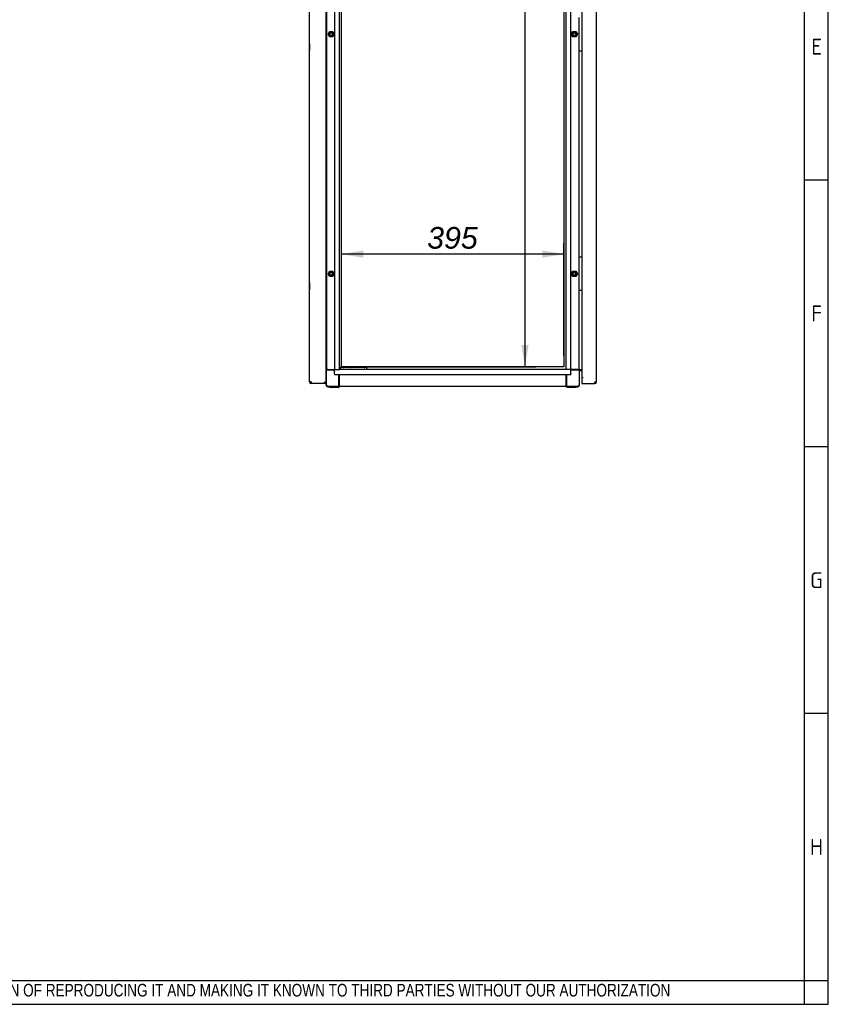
# Model space of a CAD drawing. Extents: x -11 to 412, y 11 to 308.
# Tile 7 of 10: x 309 to 412, y 11 to 136. Entities that reach past the tile are written whole.
import ezdxf
from ezdxf.lldxf.tags import DXFTag

# ---------------------------------------------------------------- set-up
doc = ezdxf.new("R2010")
doc.units = 0
doc.layers.get('0').update_dxf_attribs({"linetype": 'CONTINUOUS'})
for name, color, linetype in [('_TRANSLATION', 7, 'CONTINUOUS'), ('AE00198_03', 7, 'CONTINUOUS'), ('AE00219_00', 7, 'CONTINUOUS'), ('AE00219_03', 7, 'CONTINUOUS'), ('AE00368_00', 7, 'CONTINUOUS'), ('AE00500_10', 7, 'CONTINUOUS'), ('DEFAULT', 7, 'CONTINUOUS'), ('DV3__TRANSLATION', 7, 'CONTINUOUS'), ('F0000000_08', 7, 'CONTINUOUS'), ('F0000001_47', 7, 'CONTINUOUS'), ('F0000001_64', 7, 'CONTINUOUS'), ('M0000000_06', 7, 'CONTINUOUS'), ('M0000000_29', 7, 'CONTINUOUS'), ('M0000000_44', 7, 'CONTINUOUS'), ('M0000000_54', 7, 'CONTINUOUS'), ('M0000000_57', 7, 'CONTINUOUS')]:
    doc.layers.add(name, color=color, linetype=linetype)
doc.styles.add('SEACAD_ARIAL', font='arial.ttf')
doc.styles.add('SEACAD_ARIALI', font='ariali.ttf')
tags = doc.linetypes.add('CENTER2', pattern=[28.575, 19.05, -3.175, 3.175, -3.175]).pattern_tags.tags
tags[10:11] = [DXFTag(74, 4), DXFTag(75, 0), DXFTag(340, '0'), DXFTag(46, 0.0), DXFTag(50, 0.0), DXFTag(44, 0.0), DXFTag(45, 0.0)]
tags[8:9] = [DXFTag(74, 4), DXFTag(75, 0), DXFTag(340, '0'), DXFTag(46, 0.0), DXFTag(50, 0.0), DXFTag(44, 0.0), DXFTag(45, 0.0)]
tags[6:7] = [DXFTag(74, 4), DXFTag(75, 0), DXFTag(340, '0'), DXFTag(46, 0.0), DXFTag(50, 0.0), DXFTag(44, 0.0), DXFTag(45, 0.0)]
tags[4:5] = [DXFTag(74, 4), DXFTag(75, 0), DXFTag(340, '0'), DXFTag(46, 0.0), DXFTag(50, 0.0), DXFTag(44, 0.0), DXFTag(45, 0.0)]
doc.dimstyles.new('ISO', dxfattribs={"dimtxt": 2.75, "dimasz": 2.75, "dimexe": 1.375, "dimexo": 1.375, "dimgap": 0.6875, "dimtad": 1, "dimdec": 1, "dimlfac": 14.000014, "dimtxsty": 'SEACAD_ARIAL', "dimblk1": '_SE_FILLED', "dimblk2": '_SE_FILLED', "dimsah": 1, "dimcen": 1.375, "dimazin": 3, "dimtfac": 0.7, "dimtdec": 3, "dimtmove": 0, "dimatfit": 3})

# ---------------------------------------------------------------- blocks, each defined once
blk = doc.blocks.new('SE2')
at = {"layer": 'AE00198_03', "color": 7, "linetype": 'CONTINUOUS'}
for p, q in [((380.8, 135.18), (380.84, 135.18)), ((380.84, 132.71), (380.8, 132.71)), ((380.8, 131.96), (380.84, 131.96)), ((380.84, 105.57), (380.8, 105.57)), ((380.8, 104.82), (380.84, 104.82)), ((380.84, 102.35), (380.8, 102.35)), ((380.8, 101.6), (380.84, 101.6))]:
    blk.add_line(p, q, dxfattribs=at)
at = {"layer": 'AE00219_00', "color": 7, "linetype": 'CONTINUOUS'}
for p, q in [((350.81, 91.48), (350.84, 91.46)), ((351.26, 91.46), (350.84, 91.46)), ((350.84, 91.46), (350.84, 91.44)), ((351.26, 91.46), (351.29, 91.48)), ((351.26, 91.44), (351.26, 91.46)), ((352.6, 91.48), (352.62, 91.46)), ((353.05, 91.46), (352.62, 91.46)), ((352.62, 91.46), (352.62, 91.44)), ((353.05, 91.46), (353.07, 91.48)), ((353.05, 91.44), (353.05, 91.46))]:
    blk.add_line(p, q, dxfattribs=at)
at = {"layer": 'AE00219_03', "color": 7, "linetype": 'CONTINUOUS'}
for p, q in [((346.25, 132.77), (346.25, 131.91)), ((346.26, 132.77), (346.25, 132.77)), ((346.25, 131.91), (346.26, 131.91)), ((346.25, 102.41), (346.25, 101.55)), ((346.26, 102.41), (346.25, 102.41)), ((346.25, 101.55), (346.26, 101.55))]:
    blk.add_line(p, q, dxfattribs=at)
at = {"layer": 'AE00368_00', "color": 7, "linetype": 'CONTINUOUS'}
for p, q in [((350.32, 91.48), (350.32, 91.44)), ((351.78, 91.44), (351.78, 91.48)), ((352.11, 91.48), (352.11, 91.44)), ((353.56, 91.48), (353.51, 91.48)), ((353.56, 91.44), (353.56, 91.48))]:
    blk.add_line(p, q, dxfattribs=at)
for centre, start, end in [((350.59, 91.43), 16.6015, 90), ((351.51, 91.43), 90, 163.3985), ((352.38, 91.43), 16.6015, 90), ((353.29, 91.43), 90, 163.3985)]:
    blk.add_arc(centre, 0.05, start, end, dxfattribs=at)
at = {"layer": 'AE00500_10', "color": 7, "linetype": 'CONTINUOUS'}
for p, q in [((348.41, 135.22), (348.37, 135.22)), ((348.63, 133.95), (348.82, 134.28)), ((348.82, 133.61), (348.63, 133.94)), ((348.7, 133.94), (348.86, 134.21)), ((348.86, 133.68), (348.7, 133.94)), ((348.82, 134.28), (349.21, 134.28)), ((349.21, 133.61), (348.82, 133.61)), ((348.86, 134.21), (349.17, 134.21)), ((349.17, 133.68), (348.86, 133.68)), ((349.17, 134.21), (349.32, 133.94)), ((349.32, 133.94), (349.17, 133.68)), ((349.21, 134.28), (349.4, 133.95)), ((349.4, 133.94), (349.21, 133.61)), ((379.48, 133.95), (379.68, 134.28)), ((379.68, 133.61), (379.48, 133.94)), ((379.56, 133.94), (379.72, 134.21)), ((379.72, 133.68), (379.56, 133.94)), ((379.68, 134.28), (380.06, 134.28)), ((380.06, 133.61), (379.68, 133.61)), ((379.72, 134.21), (380.03, 134.21)), ((380.03, 133.68), (379.72, 133.68)), ((380.03, 134.21), (380.18, 133.94)), ((380.18, 133.94), (380.03, 133.68)), ((380.07, 134.28), (380.26, 133.95)), ((380.26, 133.94), (380.07, 133.61)), ((348.37, 132.67), (348.41, 132.67)), ((348.41, 132), (348.37, 132)), ((348.37, 105.53), (348.41, 105.53)), ((348.41, 104.86), (348.37, 104.86)), ((348.63, 103.59), (348.82, 103.92)), ((348.7, 103.59), (348.86, 103.85)), ((348.82, 103.92), (349.21, 103.92)), ((348.86, 103.85), (349.17, 103.85)), ((349.17, 103.85), (349.32, 103.59)), ((349.21, 103.92), (349.4, 103.59)), ((379.48, 103.59), (379.68, 103.92)), ((379.56, 103.59), (379.72, 103.85)), ((379.68, 103.92), (380.06, 103.92)), ((379.72, 103.85), (380.03, 103.85)), ((380.03, 103.85), (380.18, 103.59)), ((380.07, 103.92), (380.26, 103.59)), ((348.82, 103.25), (348.63, 103.59)), ((348.86, 103.32), (348.7, 103.59)), ((349.21, 103.25), (348.82, 103.25)), ((349.17, 103.32), (348.86, 103.32)), ((349.32, 103.59), (349.17, 103.32)), ((349.4, 103.59), (349.21, 103.25)), ((379.68, 103.25), (379.48, 103.59)), ((379.72, 103.32), (379.56, 103.59)), ((380.06, 103.25), (379.68, 103.25)), ((380.03, 103.32), (379.72, 103.32)), ((380.18, 103.59), (380.03, 103.32)), ((380.26, 103.59), (380.07, 103.25)), ((348.37, 102.32), (348.41, 102.32)), ((348.41, 101.64), (348.37, 101.64))]:
    blk.add_line(p, q, dxfattribs=at)
for centre in [(349.01, 133.94), (379.87, 133.94), (349.01, 103.59), (379.87, 103.59)]:
    blk.add_circle(centre, 0.176, dxfattribs=at)
for centre, radius, start, end in [((348.63, 133.94), 0.00357, 150, 210), ((349.01, 133.94), 0.214, 75, 15), ((348.82, 134.28), 0.00357, 90, 150), ((348.82, 133.61), 0.00357, 210, 270), ((349.21, 134.28), 0.00357, 30, 90), ((349.21, 133.61), 0.00357, 270, 330), ((349.4, 133.94), 0.00357, 330, 30), ((379.49, 133.94), 0.00357, 150, 210), ((379.87, 133.94), 0.214, 75, 15), ((379.68, 134.28), 0.00357, 90, 150), ((379.68, 133.61), 0.00357, 210, 270), ((380.06, 134.28), 0.00357, 30, 90), ((380.06, 133.61), 0.00357, 270, 330), ((380.25, 133.94), 0.00357, 330, 30), ((349.01, 103.59), 0.214, 75, 15), ((348.82, 103.92), 0.00357, 90, 150), ((349.21, 103.92), 0.00357, 30, 90), ((379.87, 103.59), 0.214, 75, 15), ((379.68, 103.92), 0.00357, 90, 150), ((380.06, 103.92), 0.00357, 30, 90), ((348.63, 103.59), 0.00357, 150, 210), ((348.82, 103.25), 0.00357, 210, 270), ((349.21, 103.25), 0.00357, 270, 330), ((349.4, 103.59), 0.00357, 330, 30), ((379.49, 103.59), 0.00357, 150, 210), ((379.68, 103.25), 0.00357, 210, 270), ((380.06, 103.25), 0.00357, 270, 330), ((380.25, 103.59), 0.00357, 330, 30)]:
    blk.add_arc(centre, radius, start, end, dxfattribs=at)
at = {"layer": 'DV3__TRANSLATION', "color": 7, "linetype": 'CENTER2'}
for p, q in [((350.34, 91.8), (350.34, 215.37)), ((378.55, 215.37), (378.55, 91.8)), ((378.55, 91.8), (350.34, 91.8))]:
    blk.add_line(p, q, dxfattribs=at)
at = {"layer": 'F0000000_08', "color": 7, "linetype": 'CONTINUOUS'}
for p, q in [((380.48, 131.84), (380.48, 136.05)), ((380.8, 136.05), (380.8, 131.84)), ((380.55, 131.8), (380.51, 131.8)), ((380.73, 131.8), (380.55, 131.8)), ((380.76, 131.8), (380.73, 131.8)), ((380.77, 131.8), (380.76, 131.8)), ((380.84, 131.85), (380.81, 131.82)), ((380.48, 101.48), (380.48, 105.69)), ((380.51, 105.73), (380.55, 105.73)), ((380.55, 105.73), (380.73, 105.73)), ((380.73, 105.73), (380.76, 105.73)), ((380.76, 105.73), (380.77, 105.73)), ((380.78, 105.73), (380.77, 105.73)), ((380.8, 105.69), (380.8, 101.48)), ((380.81, 105.72), (380.84, 105.68)), ((380.55, 101.44), (380.51, 101.44)), ((380.73, 101.44), (380.55, 101.44)), ((380.76, 101.44), (380.73, 101.44)), ((380.77, 101.44), (380.76, 101.44)), ((380.84, 101.49), (380.81, 101.46))]:
    blk.add_line(p, q, dxfattribs=at)
for centre, start, end in [((380.51, 131.84), 180, 270), ((380.76, 131.84), 270, 0), ((380.78, 131.84), 270, 323.1301), ((380.51, 105.69), 90, 180), ((380.76, 105.69), 0, 90), ((380.78, 105.69), 36.8699, 90), ((380.51, 101.48), 180, 270), ((380.76, 101.48), 270, 0), ((380.78, 101.48), 270, 323.1301)]:
    blk.add_arc(centre, 0.0357, start, end, dxfattribs=at)
at = {"layer": 'F0000001_47', "color": 7, "linetype": 'CONTINUOUS'}
for p, q in [((346.26, 89.86), (346.26, 217.32)), ((348.37, 89.77), (348.37, 217.41)), ((346.46, 89.86), (346.26, 89.86)), ((346.46, 89.66), (346.47, 89.66)), ((348.26, 89.66), (346.47, 89.66)), ((348.26, 89.77), (348.17, 89.86)), ((348.26, 89.77), (348.17, 89.86)), ((348.26, 89.66), (348.26, 89.77)), ((348.37, 89.77), (348.26, 89.77)), ((348.37, 89.77), (348.26, 89.77)), ((348.37, 89.66), (348.26, 89.66)), ((348.37, 89.66), (348.37, 89.77))]:
    blk.add_line(p, q, dxfattribs=at)
for centre, radius, start, end in [((346.46, 89.86), 0.2, 180, 270), ((358.89, 89.85), 12.43, 179.9482, 180.8703)]:
    blk.add_arc(centre, radius, start, end, dxfattribs=at)
at = {"layer": 'F0000001_64', "color": 7, "linetype": 'CONTINUOUS'}
for p, q in [((382.69, 89.86), (382.69, 217.32)), ((380.84, 216.8), (380.84, 90.37)), ((381, 90.37), (380.84, 90.37)), ((380.84, 90.37), (380.84, 89.86)), ((381, 90.37), (380.84, 90.37)), ((381, 90.37), (381, 90.37)), ((381, 90.37), (381, 90.37)), ((380.84, 89.86), (380.84, 89.66)), ((380.84, 89.66), (382.49, 89.66)), ((382.49, 89.86), (382.69, 89.86)), ((382.49, 89.66), (382.49, 89.66))]:
    blk.add_line(p, q, dxfattribs=at)
for centre, radius, start, end in [((370.06, 89.85), 12.43, 359.1297, 0.0518), ((382.49, 89.86), 0.2, 270.0021, 359.9979)]:
    blk.add_arc(centre, radius, start, end, dxfattribs=at)
at = {"layer": 'M0000000_06', "color": 7, "linetype": 'CONTINUOUS'}
for p, q in [((348.59, 91.44), (348.37, 91.44)), ((348.59, 91.37), (348.37, 91.37)), ((348.41, 89.48), (348.41, 91.37)), ((348.59, 91.44), (349.44, 91.44)), ((349.44, 91.37), (348.59, 91.37)), ((380.3, 91.44), (379.44, 91.44)), ((380.3, 91.37), (379.44, 91.37)), ((380.53, 91.44), (380.3, 91.44)), ((380.53, 91.37), (380.3, 91.37)), ((380.48, 91.37), (380.48, 89.48)), ((380.53, 91.37), (380.53, 91.44)), ((380.53, 89.48), (380.53, 91.37)), ((350.01, 89.48), (350.01, 90.8)), ((350.09, 89.48), (350.09, 90.8)), ((378.8, 90.8), (378.8, 89.48)), ((378.87, 90.8), (378.87, 89.48)), ((348.35, 89.77), (348.35, 89.77)), ((348.35, 89.66), (348.35, 89.48)), ((350.01, 89.3), (348.59, 89.3)), ((348.59, 89.25), (348.87, 89.25)), ((348.87, 89.18), (348.87, 89.3)), ((349.01, 89.16), (348.89, 89.16)), ((349.8, 89.16), (349.01, 89.16)), ((349.92, 89.16), (349.8, 89.16)), ((349.94, 89.18), (349.94, 89.3)), ((349.94, 89.25), (350.01, 89.25)), ((350.01, 89.25), (350.01, 89.48)), ((350.01, 89.25), (350.09, 89.25)), ((350.09, 89.25), (350.09, 89.48)), ((378.8, 89.48), (378.8, 89.25)), ((378.87, 89.25), (378.8, 89.25)), ((378.87, 89.48), (378.87, 89.25)), ((380.3, 89.3), (378.87, 89.3)), ((378.87, 89.25), (378.94, 89.25)), ((378.94, 89.18), (378.94, 89.3)), ((379.09, 89.16), (378.96, 89.16)), ((379.87, 89.16), (379.09, 89.16)), ((380, 89.16), (379.87, 89.16)), ((380.01, 89.18), (380.01, 89.3)), ((380.01, 89.25), (380.3, 89.25))]:
    blk.add_line(p, q, dxfattribs=at)
for centre, radius, start, end in [((348.59, 89.48), 0.232, 180, 270), ((348.59, 89.48), 0.179, 180, 270), ((348.89, 89.18), 0.0179, 180, 270), ((349.92, 89.18), 0.0179, 270, 0), ((378.96, 89.18), 0.0179, 180, 270), ((380, 89.18), 0.0179, 270, 0), ((380.3, 89.48), 0.179, 270, 0), ((380.3, 89.48), 0.232, 270, 0)]:
    blk.add_arc(centre, radius, start, end, dxfattribs=at)
at = {"layer": 'M0000000_29', "color": 7, "linetype": 'CONTINUOUS'}
for p, q in [((348.41, 215.73), (348.41, 91.44)), ((349.44, 215.73), (349.44, 91.44)), ((350.09, 91.44), (350.09, 215.73)), ((378.8, 215.73), (378.8, 91.44)), ((379.44, 91.44), (379.44, 215.73)), ((380.48, 105.69), (380.48, 131.84)), ((380.48, 91.44), (380.48, 101.48)), ((349.53, 91.44), (349.44, 91.44)), ((349.53, 91.44), (349.82, 91.44)), ((349.82, 91.44), (350.09, 91.44)), ((379.06, 91.44), (378.8, 91.44)), ((379.35, 91.44), (379.06, 91.44)), ((379.44, 91.44), (379.35, 91.44)), ((380.53, 91.44), (380.57, 91.44)), ((380.57, 91.44), (380.84, 91.44))]:
    blk.add_line(p, q, dxfattribs=at)
at = {"layer": 'M0000000_44', "color": 7, "linetype": 'CONTINUOUS'}
for p, q in [((349.44, 91.18), (349.44, 91.44)), ((349.44, 90.89), (349.44, 91.18)), ((378.8, 91.44), (350.09, 91.44)), ((379.44, 91.18), (379.44, 91.44)), ((379.44, 90.89), (379.44, 91.18)), ((349.44, 90.89), (349.44, 90.8)), ((349.44, 90.8), (379.44, 90.8)), ((379.44, 90.89), (379.44, 90.8)), ((378.8, 89.3), (350.09, 89.3))]:
    blk.add_line(p, q, dxfattribs=at)
at = {"layer": 'M0000000_54', "color": 7, "linetype": 'CONTINUOUS'}
for p, q in [((380.62, 91.36), (380.53, 91.36)), ((380.62, 91.36), (380.62, 91.44)), ((380.84, 91.36), (380.62, 91.36)), ((380.62, 91.35), (380.84, 91.35)), ((380.62, 91.27), (380.62, 91.35)), ((380.84, 91.27), (380.62, 91.27))]:
    blk.add_line(p, q, dxfattribs=at)
for radius, end in [(0.229, 112.9934), (0.143, 128.6822)]:
    blk.add_arc((380.62, 91.12), radius, 90, end, dxfattribs=at)
at = {"layer": 'M0000000_57', "color": 7, "linetype": 'CONTINUOUS'}
for p, q in [((350.23, 91.69), (350.09, 91.69)), ((350.19, 91.66), (350.19, 91.52)), ((350.19, 91.48), (350.23, 91.48)), ((350.55, 91.69), (350.23, 91.69)), ((350.23, 91.48), (350.55, 91.48)), ((353.19, 91.69), (350.55, 91.69)), ((350.55, 91.48), (353.19, 91.48)), ((353.51, 91.69), (353.19, 91.69)), ((353.19, 91.48), (353.51, 91.48)), ((353.55, 91.52), (353.55, 91.66)), ((353.55, 91.48), (353.55, 91.52))]:
    blk.add_line(p, q, dxfattribs=at)
for centre, start, end in [((350.23, 91.66), 90, 180), ((350.23, 91.52), 180, 270), ((353.51, 91.66), 0, 90), ((353.51, 91.52), 270, 0)]:
    blk.add_arc(centre, 0.0357, start, end, dxfattribs=at)
blk = doc.blocks.new('DMBLK197')
at = {"layer": '_TRANSLATION', "linetype": 'CONTINUOUS'}
for points in [[(374.07, 212.62), (373.61, 215.37), (373.15, 212.62)], [(374.07, 94.55), (373.15, 94.55), (373.61, 91.8)]]:
    blk.add_hatch(color=7, dxfattribs=at).paths.add_polyline_path(points)
at = {"layer": '_TRANSLATION', "color": 7, "linetype": 'CONTINUOUS'}
for p, q in [((351.71, 215.37), (374.99, 215.37)), ((373.61, 91.8), (373.61, 215.37)), ((351.71, 91.8), (374.99, 91.8))]:
    blk.add_line(p, q, dxfattribs=at)
at = {"layer": '_TRANSLATION', "color": 7, "linetype": 'CONTINUOUS', "style": 'SEACAD_ARIALI'}
blk.add_text('1730', height=2.75, rotation=90, dxfattribs=at).set_placement((372.92, 149.31))
blk = doc.blocks.new('_SE_FILLED')
at = {"color": 0}
blk.add_line((0, 0), (-1, 0), dxfattribs=at)
blk.add_solid([(0, 0), (-1, -0.1665), (-1, 0.1665), (0, 0)], dxfattribs=at)
blk = doc.blocks.new('DMBLK198')
at = {"layer": '_TRANSLATION', "linetype": 'CONTINUOUS'}
for points in [[(353.09, 106.53), (350.34, 106.07), (353.09, 105.61)], [(375.8, 106.53), (375.8, 105.61), (378.55, 106.07)]]:
    blk.add_hatch(color=7, dxfattribs=at).paths.add_polyline_path(points)
at = {"layer": '_TRANSLATION', "color": 7, "linetype": 'CONTINUOUS'}
for p, q in [((350.34, 93.18), (350.34, 107.44)), ((378.55, 93.18), (378.55, 107.44)), ((378.55, 106.07), (350.34, 106.07))]:
    blk.add_line(p, q, dxfattribs=at)
at = {"layer": '_TRANSLATION', "color": 7, "linetype": 'CONTINUOUS', "style": 'SEACAD_ARIALI'}
blk.add_text('395', height=2.75, dxfattribs=at).set_placement((361.2, 106.76))

msp = doc.modelspace()

# ---------------------------------------------------------------- linework, layer by layer
at = {"color": 7, "linetype": 'CONTINUOUS'}
for p, q in [((412.092, 10.9591), (412.092, 287.5885)), ((412.092, 115.4523), (409.0633, 115.4523)), ((412.092, 81.6309), (409.0633, 81.6309)), ((412.092, 47.8094), (409.0633, 47.8094)), ((6.2345, 10.9591), (412.092, 10.9591))]:
    msp.add_line(p, q, dxfattribs=at)
at = {"layer": 'DEFAULT', "color": 7, "linetype": 'CONTINUOUS'}
for p, q in [((409.0633, 10.9591), (409.0633, 287.5885)), ((6.2345, 13.9879), (412.092, 13.9879))]:
    msp.add_line(p, q, dxfattribs=at)

# ---------------------------------------------------------------- block references
at = {"layer": '_TRANSLATION'}
msp.add_blockref('SE2', (0, 0), dxfattribs=at)

# ---------------------------------------------------------------- texts
for s, insert, char_height, width, attachment_point in [('{\\fSolid Edge ANSI|b0||i0||c0|p34;\\C7;\\H2.019192;\\W1.;E}', (410.614, 131.3592), 2.019192, 2.3978, 8), ('{\\fSolid Edge ANSI|b0||i0||c0|p34;\\C7;\\H2.019192;\\W1.;F}', (410.6121, 97.5377), 2.019192, 2.271601, 8), ('{\\fSolid Edge ANSI|b0||i0||c0|p34;\\C7;\\H2.019192;\\W1.;G}', (410.5863, 63.7163), 2.019192, 2.5871, 8), ('{\\fSolid Edge ANSI|b0||i0||c0|p34;\\C7;\\H2.019192;\\W1.;H}', (410.5882, 29.8948), 2.019192, 2.713299, 8), ('{\\fArial Narrow|b0||i0||c0|p34;\\C7;\\H1.6;\\W0.94;IN ACCORDANCE WITH THE LAW, WE RESERVE THE OWNERSHIP OF THIS DESIGN WITH THE PROHIBITION OF REPRODUCING IT AND MAKING IT KNOWN TO THIRD PARTIES WITHOUT OUR AUTHORIZATION}', (219.6882, 11.6523), 1.6, 181.995713, 7)]:
    msp.add_mtext(s, dxfattribs=dict(insert=insert, char_height=char_height, width=width, attachment_point=attachment_point))

# ---------------------------------------------------------------- dimensions: what is measured, and where the dimension line sits
at = {"layer": '_TRANSLATION', "color": 7, "linetype": 'CONTINUOUS'}
dim = msp.add_linear_dim(base=(373.6117, 91.8013), p1=(350.3354, 91.8013), p2=(350.3354, 215.3726), angle=90, text='\\A1;<>', dimstyle='ISO', dxfattribs=at)
dim.commit()
dim.dimension.update_dxf_attribs({"geometry": 'DMBLK197', "text_midpoint": (373.6117, 153.587), "dimtype": 161})
dim = msp.add_linear_dim(base=(350.3354, 106.0699), p1=(378.5496, 91.8013), p2=(350.3354, 91.8013), text='\\A1;<>', dimstyle='ISO', dxfattribs=at)
dim.commit()
dim.dimension.update_dxf_attribs({"geometry": 'DMBLK198', "text_midpoint": (364.4425, 106.0699), "dimtype": 160})

doc.saveas('drawing.dxf')
